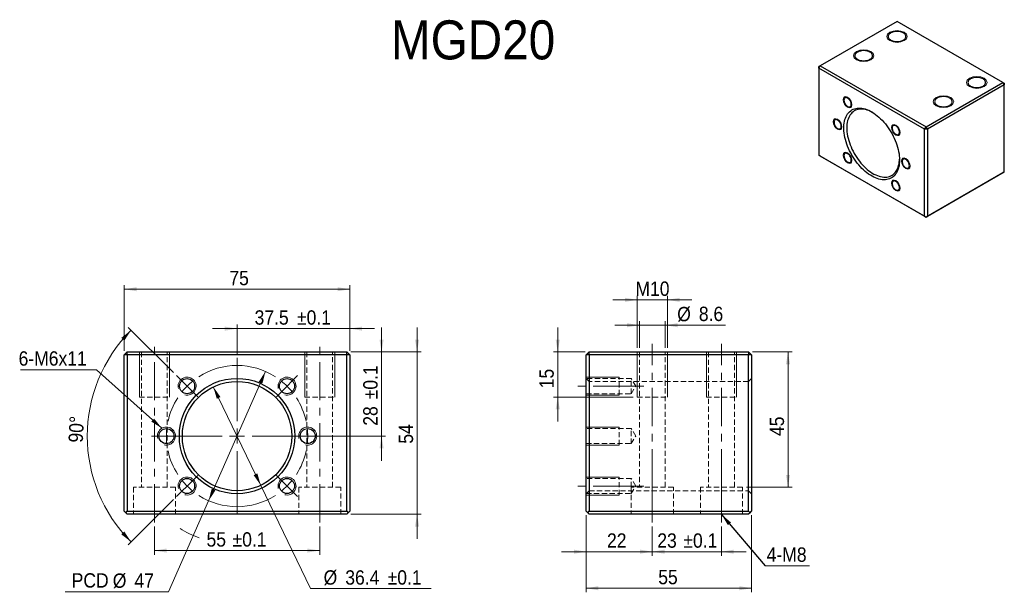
# Model space of a CAD drawing. Header units: millimetres. Extents: x 45 to 372, y 70 to 260.
import ezdxf

# ---------------------------------------------------------------- set-up
doc = ezdxf.new("R2010")
doc.units = ezdxf.units.MM
doc.header["$LTSCALE"] = 1.363636
doc.linetypes.add('CENTERX2', pattern=[20.32, 12.7, -2.54, 2.54, -2.54])
doc.linetypes.add('HIDDEN', pattern=[1.905, 1.27, -0.635])
doc.styles.add('SLDTEXTSTYLE0', font='GOTHIC.TTF', dxfattribs={"width": 0.913})
doc.styles.get("Standard").update_dxf_attribs({"font": 'GOTHIC.TTF'})
doc.dimstyles.new('SLDDIMSTYLE0', dxfattribs={"dimtxt": 4.772727, "dimasz": 4.090909, "dimexe": 0, "dimexo": 0.0625, "dimgap": 1.193182, "dimtad": 1, "dimdec": 4, "dimlfac": 1.363636, "dimzin": 12, "dimdsep": 46, "dimtxsty": 'SLDTEXTSTYLE0', "dimsah": 1, "dimcen": 0.09, "dimazin": 3, "dimtfac": 1, "dimtofl": 0, "dimtmove": 0, "dimatfit": 3, "dimfxl": 0, "dimfrac": 2, "dimtolj": 1, "dimtzin": 12, "dimarcsym": 0})
doc.dimstyles.new('SLDDIMSTYLE1', dxfattribs={"dimtxt": 4.772727, "dimasz": 4.090909, "dimexe": 0, "dimexo": 0.0625, "dimgap": 1.193182, "dimtad": 0, "dimtih": 1, "dimtoh": 1, "dimdec": 1, "dimrnd": 1e-09, "dimzin": 12, "dimdsep": 46, "dimtxsty": 'SLDTEXTSTYLE0', "dimsah": 1, "dimcen": 0, "dimadec": 0, "dimazin": 3, "dimtfac": 1, "dimtdec": 1, "dimtmove": 0, "dimatfit": 3, "dimfxl": 0, "dimfrac": 2, "dimtolj": 1, "dimtzin": 12, "dimarcsym": 0})
doc.dimstyles.new('SLDDIMSTYLE2', dxfattribs={"dimtxt": 4.772727, "dimasz": 4.090909, "dimexe": 0, "dimexo": 0.0625, "dimgap": 1.193182, "dimtad": 1, "dimdec": 1, "dimrnd": 1e-09, "dimzin": 12, "dimdsep": 46, "dimtxsty": 'SLDTEXTSTYLE0', "dimsah": 1, "dimcen": 0.09, "dimadec": 0, "dimazin": 3, "dimtol": 1, "dimtp": 0.1, "dimtm": 0.1, "dimtfac": 1, "dimtdec": 1, "dimtmove": 0, "dimatfit": 0, "dimfxl": 0, "dimfrac": 2, "dimtolj": 1, "dimarcsym": 0})
doc.dimstyles.new('SLDDIMSTYLE3', dxfattribs={"dimtxt": 4.772727, "dimasz": 4.090909, "dimexe": 0, "dimexo": 0.0625, "dimgap": 1.193182, "dimtad": 0, "dimtih": 1, "dimtoh": 1, "dimdec": 1, "dimrnd": 1e-09, "dimzin": 12, "dimdsep": 46, "dimtxsty": 'SLDTEXTSTYLE0', "dimsah": 1, "dimcen": 0, "dimadec": 0, "dimazin": 3, "dimtol": 1, "dimtp": 0.1, "dimtm": 0.1, "dimtfac": 1, "dimtdec": 1, "dimtmove": 0, "dimatfit": 3, "dimfxl": 0, "dimfrac": 2, "dimtolj": 1, "dimarcsym": 0})
doc.dimstyles.new('SLDDIMSTYLE4', dxfattribs={"dimtxt": 4.772727, "dimasz": 4.090909, "dimexe": 0, "dimexo": 0.0625, "dimgap": 1.193182, "dimtad": 1, "dimdec": 1, "dimrnd": 1e-09, "dimzin": 12, "dimdsep": 46, "dimtxsty": 'SLDTEXTSTYLE0', "dimsah": 1, "dimcen": 0.09, "dimadec": 0, "dimazin": 3, "dimtfac": 1, "dimtdec": 1, "dimtmove": 0, "dimatfit": 0, "dimfxl": 0, "dimfrac": 2, "dimtolj": 1, "dimtzin": 12, "dimarcsym": 0})
doc.dimstyles.new('SLDDIMSTYLE5', dxfattribs={"dimtxt": 4.772727, "dimasz": 4.090909, "dimexe": 0, "dimexo": 0.0625, "dimgap": 1.193182, "dimtad": 1, "dimrnd": 1e-09, "dimzin": 12, "dimdsep": 46, "dimtxsty": 'SLDTEXTSTYLE0', "dimsah": 1, "dimcen": 0.09, "dimadec": 0, "dimazin": 3, "dimtfac": 1, "dimtofl": 0, "dimtmove": 0, "dimatfit": 3, "dimfxl": 0, "dimfrac": 2, "dimtolj": 1, "dimtzin": 12, "dimarcsym": 0})
doc.dimstyles.new('SLDDIMSTYLE6', dxfattribs={"dimtxt": 4.772727, "dimasz": 4.090909, "dimexe": 0, "dimexo": 0.0625, "dimgap": 1.193182, "dimtad": 1, "dimdec": 1, "dimrnd": 1e-09, "dimzin": 12, "dimdsep": 46, "dimtxsty": 'SLDTEXTSTYLE0', "dimsah": 1, "dimcen": 0.09, "dimadec": 0, "dimazin": 3, "dimtol": 1, "dimtp": 0.1, "dimtm": 0.1, "dimtfac": 1, "dimtdec": 1, "dimtofl": 0, "dimtmove": 0, "dimatfit": 3, "dimfxl": 0, "dimfrac": 2, "dimtolj": 1, "dimarcsym": 0})
doc.dimstyles.new('SLDDIMSTYLE7', dxfattribs={"dimtxt": 0.18, "dimasz": 4.090909, "dimexe": 0, "dimexo": 0.0625, "dimgap": 0, "dimtad": 0, "dimtih": 1, "dimtoh": 1, "dimdec": 0, "dimrnd": 1e-09, "dimzin": 0, "dimdsep": 46, "dimtxsty": 'Standard', "dimsah": 1, "dimcen": 0.09, "dimadec": 0, "dimazin": 0, "dimtfac": 4.090909, "dimtdec": 0, "dimtofl": 0, "dimtmove": 0, "dimatfit": 3, "dimfxl": 0, "dimfrac": 2, "dimtolj": 1, "dimtzin": 0, "dimarcsym": 0})
doc.dimstyles.new('SLDDIMSTYLE8', dxfattribs={"dimtxt": 4.772727, "dimasz": 4.090909, "dimexe": 0, "dimexo": 0.0625, "dimgap": 1.193182, "dimtad": 1, "dimrnd": 1e-09, "dimzin": 12, "dimdsep": 46, "dimtxsty": 'SLDTEXTSTYLE0', "dimsah": 1, "dimcen": 0.09, "dimadec": 0, "dimazin": 3, "dimtfac": 1, "dimtmove": 0, "dimatfit": 0, "dimfxl": 0, "dimfrac": 2, "dimtolj": 1, "dimtzin": 12, "dimarcsym": 0})

# ---------------------------------------------------------------- blocks, each defined once
blk = doc.blocks.new('_D')
at = {"color": 7, "linetype": 'Continuous', "lineweight": 18}
for p, q in [((96.07, 142.94), (80.99, 158.02)), ((96.07, 100.71), (80.99, 85.63))]:
    blk.add_line(p, q, dxfattribs=at)
blk.add_arc((117.19, 121.83), 49.82, 135, 225, dxfattribs=at)
for points in [[(81.96, 157.06), (78.68, 154.51), (79.69, 153.59)], [(81.96, 86.59), (79.69, 90.06), (78.68, 89.14)]]:
    blk.add_solid(points, dxfattribs=at)
at = {"color": 7, "linetype": 'Continuous', "lineweight": 18, "insert": (61.1, 119.8), "char_height": 4.773, "attachment_point": 1, "rotation": 87.1635, "style": 'SLDTEXTSTYLE0'}
blk.add_mtext('90°', dxfattribs=at)
blk = doc.blocks.new('_D_1')
at = {"color": 7, "linetype": 'Continuous', "lineweight": 18}
for p, q in [((126.64, 143.34), (107.74, 100.31)), ((107.74, 100.31), (94.43, 70.01)), ((94.43, 70.01), (60.02, 70.01))]:
    blk.add_line(p, q, dxfattribs=at)
blk.add_arc((117.19, 121.83), 36.17, 238.3513, 249.6102, dxfattribs=at)
for points in [[(126.64, 143.34), (124.37, 139.87), (125.62, 139.32)], [(107.74, 100.31), (110.01, 103.78), (108.76, 104.33)]]:
    blk.add_solid(points, dxfattribs=at)
at = {"color": 7, "linetype": 'Continuous', "lineweight": 18, "char_height": 4.773, "attachment_point": 1, "style": 'SLDTEXTSTYLE0'}
for s, insert in [('PCD', (62.18, 76.18)), ('%%c', (75.85, 76.1)), ('47', (83.05, 76.1))]:
    blk.add_mtext(s, dxfattribs=dict(at, insert=insert))
blk = doc.blocks.new('_D_2')
at = {"color": 7, "linetype": 'Continuous', "lineweight": 18}
for p, q in [((117.19, 157.58), (109.01, 157.58)), ((117.19, 149.19), (117.19, 158.95)), ((117.19, 157.58), (154.69, 157.58)), ((154.69, 150.19), (154.69, 158.95)), ((154.69, 157.58), (162.87, 157.58))]:
    blk.add_line(p, q, dxfattribs=at)
for points in [[(117.19, 157.58), (113.1, 158.27), (113.1, 156.9)], [(154.69, 157.58), (158.78, 156.9), (158.78, 158.27)]]:
    blk.add_solid(points, dxfattribs=at)
at = {"color": 7, "linetype": 'Continuous', "lineweight": 18, "char_height": 4.773, "attachment_point": 1, "style": 'SLDTEXTSTYLE0'}
for s, insert in [('37.5', (123.02, 163.68)), ('±0.1', (137.12, 163.68))]:
    blk.add_mtext(s, dxfattribs=dict(at, insert=insert))
blk = doc.blocks.new('_D_3')
at = {"color": 7, "linetype": 'Continuous', "lineweight": 18}
for p, q in [((165.26, 149.83), (165.26, 158.01)), ((155.05, 149.83), (166.62, 149.83)), ((165.26, 149.83), (165.26, 121.83)), ((144.55, 121.83), (166.62, 121.83)), ((165.26, 121.83), (165.26, 113.64))]:
    blk.add_line(p, q, dxfattribs=at)
for points in [[(165.26, 149.83), (165.94, 153.92), (164.57, 153.92)], [(165.26, 121.83), (164.57, 117.73), (165.94, 117.73)]]:
    blk.add_solid(points, dxfattribs=at)
at = {"color": 7, "linetype": 'Continuous', "lineweight": 18, "char_height": 4.773, "attachment_point": 1, "rotation": 90, "style": 'SLDTEXTSTYLE0'}
for s, insert in [('±0.1', (159.16, 134.08)), ('28', (159.16, 125.27))]:
    blk.add_mtext(s, dxfattribs=dict(at, insert=insert))
blk = doc.blocks.new('_D_4')
at = {"color": 7, "linetype": 'Continuous', "lineweight": 18}
for p, q in [((109.29, 138.22), (125.09, 105.43)), ((125.09, 105.43), (141.65, 71.06)), ((141.65, 71.06), (181.75, 71.06))]:
    blk.add_line(p, q, dxfattribs=at)
for points in [[(109.29, 138.22), (110.45, 134.24), (111.68, 134.83)], [(125.09, 105.43), (123.93, 109.41), (122.7, 108.82)]]:
    blk.add_solid(points, dxfattribs=at)
at = {"color": 7, "linetype": 'Continuous', "lineweight": 18, "char_height": 4.773, "attachment_point": 1, "style": 'SLDTEXTSTYLE0'}
for s, insert in [('%%c', (145.98, 77.16)), ('36.4', (153.18, 77.16)), ('±0.1', (167.28, 77.16))]:
    blk.add_mtext(s, dxfattribs=dict(at, insert=insert))
blk = doc.blocks.new('_D_5')
at = {"color": 7, "linetype": 'Continuous', "lineweight": 18}
for p, q in [((177.07, 149.83), (177.07, 158.01)), ((155.05, 149.83), (178.43, 149.83)), ((177.07, 149.83), (177.07, 95.83)), ((155.05, 95.83), (178.43, 95.83)), ((177.07, 95.83), (177.07, 87.64))]:
    blk.add_line(p, q, dxfattribs=at)
for points in [[(177.07, 149.83), (177.75, 153.92), (176.39, 153.92)], [(177.07, 95.83), (176.39, 91.73), (177.75, 91.73)]]:
    blk.add_solid(points, dxfattribs=at)
at = {"color": 7, "linetype": 'Continuous', "lineweight": 18, "insert": (170.97, 119.3), "char_height": 4.773, "attachment_point": 1, "rotation": 90, "style": 'SLDTEXTSTYLE0'}
blk.add_mtext('54', dxfattribs=at)
blk = doc.blocks.new('_D_6')
at = {"color": 7, "linetype": 'Continuous', "lineweight": 18}
for p, q in [((79.69, 150.19), (79.69, 172.06)), ((79.69, 170.7), (154.69, 170.7)), ((154.69, 150.19), (154.69, 172.06))]:
    blk.add_line(p, q, dxfattribs=at)
for points in [[(79.69, 170.7), (83.78, 170.02), (83.78, 171.38)], [(154.69, 170.7), (150.6, 171.38), (150.6, 170.02)]]:
    blk.add_solid(points, dxfattribs=at)
at = {"color": 7, "linetype": 'Continuous', "lineweight": 18, "insert": (114.63, 176.8), "char_height": 4.773, "attachment_point": 1, "style": 'SLDTEXTSTYLE0'}
blk.add_mtext('75', dxfattribs=at)
blk = doc.blocks.new('_D_7')
at = {"color": 7, "linetype": 'Continuous', "lineweight": 18}
for p, q in [((89.69, 91.73), (89.69, 82.36)), ((144.69, 91.73), (144.69, 82.36)), ((89.69, 83.73), (144.69, 83.73))]:
    blk.add_line(p, q, dxfattribs=at)
for points in [[(89.69, 83.73), (93.78, 83.05), (93.78, 84.41)], [(144.69, 83.73), (140.6, 84.41), (140.6, 83.05)]]:
    blk.add_solid(points, dxfattribs=at)
at = {"color": 7, "linetype": 'Continuous', "lineweight": 18, "char_height": 4.773, "attachment_point": 1, "style": 'SLDTEXTSTYLE0'}
for s, insert in [('55', (107.03, 89.82)), (' ±0.1', (114.08, 89.82))]:
    blk.add_mtext(s, dxfattribs=dict(at, insert=insert))
blk = doc.blocks.new('SW_NOTE_0')
at = {"color": 0, "linetype": 'Continuous', "lineweight": 0}
blk.add_line((-25.29, 0), (0, 0), dxfattribs=at)
at = {"color": 0, "linetype": 'Continuous', "lineweight": 0, "insert": (-25.88, 6.18), "char_height": 4.773, "attachment_point": 1, "style": 'SLDTEXTSTYLE0'}
blk.add_mtext('6-M6x11', dxfattribs=at)
blk = doc.blocks.new('SW_CENTERMARKSYMBOL_0')
at = {"color": 0, "linetype": 'Continuous', "lineweight": 18}
for p, q in [((23.5, 5), (23.5, 26)), ((5.12, 18.38), (3.35, 20.15)), ((41.88, 18.38), (43.65, 20.15)), ((6.88, 16.62), (5.12, 18.38)), ((6.88, 16.62), (8.65, 14.85)), ((40.12, 16.62), (38.35, 14.85)), ((40.12, 16.62), (41.88, 18.38)), ((8.65, 14.85), (10.42, 13.08)), ((38.35, 14.85), (36.58, 13.08)), ((0, 0), (-2.5, 0)), ((18.5, 0), (-2.5, 0)), ((0, 0), (2.5, 0)), ((2.5, 0), (5, 0)), ((23.5, 0), (21, 0)), ((23.5, 0), (23.5, 2.5)), ((23.5, 0), (23.5, -2.5)), ((23.5, 0), (26, 0)), ((28.5, 0), (49.5, 0)), ((44.5, 0), (42, 0)), ((47, 0), (44.5, 0)), ((47, 0), (49.5, 0)), ((49.5, 0), (52, 0)), ((-2.5, 0), (-5, 0)), ((23.5, -5), (23.5, -26)), ((8.65, -14.85), (10.42, -13.08)), ((38.35, -14.85), (36.58, -13.08)), ((6.88, -16.62), (8.65, -14.85)), ((40.12, -16.62), (38.35, -14.85)), ((5.12, -18.38), (3.35, -20.15)), ((6.88, -16.62), (5.12, -18.38)), ((40.12, -16.62), (41.88, -18.38)), ((41.88, -18.38), (43.65, -20.15))]:
    blk.add_line(p, q, dxfattribs=at)
for start, end in [(57.1906, 122.8094), (135, 141.0953), (128.9047, 135), (45, 51.0953), (38.9047, 45), (147.1906, 167.8094), (12.1906, 32.8094), (173.9047, 180), (0, 6.0953), (353.9047, 0), (180, 186.0953), (192.1906, 212.8094), (327.1906, 347.8094), (218.9047, 225), (315, 321.0953), (225, 231.0953), (308.9047, 315), (237.1906, 302.8094)]:
    blk.add_arc((23.5, 0), 23.5, start, end, dxfattribs=at)
blk = doc.blocks.new('_D_8')
at = {"color": 7, "linetype": 'Continuous', "lineweight": 18}
for p, q in [((233.32, 95.46), (233.32, 81.99)), ((255.32, 91.73), (255.32, 81.99)), ((233.32, 83.35), (225.14, 83.35)), ((233.32, 83.35), (255.32, 83.35)), ((255.32, 83.35), (263.5, 83.35))]:
    blk.add_line(p, q, dxfattribs=at)
for points in [[(233.32, 83.35), (229.23, 84.04), (229.23, 82.67)], [(255.32, 83.35), (259.41, 82.67), (259.41, 84.04)]]:
    blk.add_solid(points, dxfattribs=at)
at = {"color": 7, "linetype": 'Continuous', "lineweight": 18, "insert": (240.24, 89.45), "char_height": 4.773, "attachment_point": 1, "style": 'SLDTEXTSTYLE0'}
blk.add_mtext('22', dxfattribs=at)
blk = doc.blocks.new('_D_9')
at = {"color": 7, "linetype": 'Continuous', "lineweight": 18}
for p, q in [((255.32, 91.73), (255.32, 81.99)), ((278.32, 91.73), (278.32, 81.99)), ((255.32, 83.35), (247.14, 83.35)), ((255.32, 83.35), (278.32, 83.35)), ((278.32, 83.35), (286.5, 83.35))]:
    blk.add_line(p, q, dxfattribs=at)
for points in [[(255.32, 83.35), (251.23, 84.04), (251.23, 82.67)], [(278.32, 83.35), (282.41, 82.67), (282.41, 84.04)]]:
    blk.add_solid(points, dxfattribs=at)
at = {"color": 7, "linetype": 'Continuous', "lineweight": 18, "char_height": 4.773, "attachment_point": 1, "style": 'SLDTEXTSTYLE0'}
for s, insert in [('23', (256.97, 89.45)), (' ±0.1', (264.02, 89.45))]:
    blk.add_mtext(s, dxfattribs=dict(at, insert=insert))
blk = doc.blocks.new('_D_10')
at = {"color": 7, "linetype": 'Continuous', "lineweight": 18}
for p, q in [((233.32, 95.46), (233.32, 69.83)), ((288.32, 95.46), (288.32, 69.83)), ((233.32, 71.19), (288.32, 71.19))]:
    blk.add_line(p, q, dxfattribs=at)
for points in [[(233.32, 71.19), (237.41, 70.51), (237.41, 71.88)], [(288.32, 71.19), (284.23, 71.88), (284.23, 70.51)]]:
    blk.add_solid(points, dxfattribs=at)
at = {"color": 7, "linetype": 'Continuous', "lineweight": 18, "insert": (257.29, 77.29), "char_height": 4.773, "attachment_point": 1, "style": 'SLDTEXTSTYLE0'}
blk.add_mtext('55', dxfattribs=at)
blk = doc.blocks.new('_D_11')
at = {"color": 7, "linetype": 'Continuous', "lineweight": 18}
for p, q in [((223.85, 149.83), (223.85, 158.01)), ((232.95, 149.83), (222.49, 149.83)), ((223.85, 149.83), (223.85, 134.83)), ((248.95, 134.83), (222.49, 134.83)), ((223.85, 134.83), (223.85, 126.64))]:
    blk.add_line(p, q, dxfattribs=at)
for points in [[(223.85, 149.83), (224.53, 153.92), (223.17, 153.92)], [(223.85, 134.83), (223.17, 130.73), (224.53, 130.73)]]:
    blk.add_solid(points, dxfattribs=at)
at = {"color": 7, "linetype": 'Continuous', "lineweight": 18, "insert": (217.75, 137.74), "char_height": 4.773, "attachment_point": 1, "rotation": 90, "style": 'SLDTEXTSTYLE0'}
blk.add_mtext('15', dxfattribs=at)
blk = doc.blocks.new('_D_12')
at = {"color": 7, "linetype": 'Continuous', "lineweight": 18}
for p, q in [((288.68, 149.83), (301.81, 149.83)), ((300.45, 149.83), (300.45, 104.83)), ((286.68, 104.83), (301.81, 104.83))]:
    blk.add_line(p, q, dxfattribs=at)
for points in [[(300.45, 149.83), (299.77, 145.73), (301.13, 145.73)], [(300.45, 104.83), (301.13, 108.92), (299.77, 108.92)]]:
    blk.add_solid(points, dxfattribs=at)
at = {"color": 7, "linetype": 'Continuous', "lineweight": 18, "insert": (294.35, 121.85), "char_height": 4.773, "attachment_point": 1, "rotation": 90, "style": 'SLDTEXTSTYLE0'}
blk.add_mtext('45', dxfattribs=at)
blk = doc.blocks.new('_D_13')
at = {"color": 7, "linetype": 'Continuous', "lineweight": 18}
for p, q in [((251.02, 158.72), (242.84, 158.72)), ((251.02, 151.19), (251.02, 160.08)), ((251.02, 158.72), (259.62, 158.72)), ((259.62, 151.19), (259.62, 160.08)), ((259.62, 158.72), (279.62, 158.72))]:
    blk.add_line(p, q, dxfattribs=at)
for points in [[(251.02, 158.72), (246.93, 159.4), (246.93, 158.04)], [(259.62, 158.72), (263.71, 158.04), (263.71, 159.4)]]:
    blk.add_solid(points, dxfattribs=at)
at = {"color": 7, "linetype": 'Continuous', "lineweight": 18, "char_height": 4.773, "attachment_point": 1, "style": 'SLDTEXTSTYLE0'}
for s, insert in [('%%c', (263.6, 164.82)), ('8.6', (270.8, 164.89))]:
    blk.add_mtext(s, dxfattribs=dict(at, insert=insert))
blk = doc.blocks.new('_D_14')
at = {"color": 7, "linetype": 'Continuous', "lineweight": 18}
for p, q in [((250.32, 167.17), (242.14, 167.17)), ((250.32, 151.19), (250.32, 168.54)), ((260.32, 167.17), (250.32, 167.17)), ((260.32, 151.19), (260.32, 168.54)), ((260.32, 167.17), (268.5, 167.17))]:
    blk.add_line(p, q, dxfattribs=at)
for points in [[(250.32, 167.17), (246.23, 167.85), (246.23, 166.49)], [(260.32, 167.17), (264.41, 166.49), (264.41, 167.85)]]:
    blk.add_solid(points, dxfattribs=at)
at = {"color": 7, "linetype": 'Continuous', "lineweight": 18, "insert": (249.7, 173.27), "char_height": 4.773, "attachment_point": 1, "style": 'SLDTEXTSTYLE0'}
blk.add_mtext('M10', dxfattribs=at)
blk = doc.blocks.new('SW_NOTE_1')
at = {"color": 0, "linetype": 'Continuous', "lineweight": 0}
blk.add_line((14.85, 0), (0, 0), dxfattribs=at)
at = {"color": 0, "linetype": 'Continuous', "lineweight": 0, "insert": (0.56, 6.08), "char_height": 4.773, "attachment_point": 1, "style": 'SLDTEXTSTYLE0'}
blk.add_mtext('4-M8', dxfattribs=at)

msp = doc.modelspace()

# ---------------------------------------------------------------- linework, layer by layer
at = {"color": 7, "linetype": 'Continuous', "lineweight": 25}
for p, q in [((336.722921, 259.831936), (311.170654, 245.080926)), ((371.917554, 239.514508), (336.722921, 259.831936)), ((311.170654, 245.080926), (310.688534, 244.802515)), ((310.688535, 244.245873), (310.688534, 244.802515)), ((310.688535, 244.245873), (311.170654, 245.080926)), ((345.883168, 223.928444), (310.688535, 244.245873)), ((310.688535, 244.245873), (310.688535, 215.295789)), ((311.170654, 245.080926), (346.365286, 224.763498)), ((346.365286, 224.763498), (371.917554, 239.514508)), ((371.917554, 239.514508), (372.399673, 238.679454)), ((371.917554, 239.514508), (372.399672, 239.236096)), ((372.399672, 239.236096), (372.399673, 238.679454)), ((372.399673, 238.679454), (346.847405, 223.928444)), ((372.399673, 209.72937), (372.399673, 238.679454)), ((345.883168, 223.928444), (346.365286, 224.763498)), ((346.847405, 223.928444), (345.883168, 223.928444)), ((345.883168, 194.97836), (345.883168, 223.928444)), ((346.847405, 223.928444), (346.365286, 224.763498)), ((346.847405, 223.928444), (346.847405, 194.97836)), ((310.688534, 215.295744), (310.688535, 215.295789)), ((311.170654, 215.017378), (310.688534, 215.295744)), ((310.688535, 215.295789), (345.883168, 194.97836)), ((346.365286, 194.699949), (311.170654, 215.017378)), ((346.847405, 194.97836), (372.399673, 209.72937)), ((372.399673, 209.729325), (371.917554, 209.450959)), ((372.399673, 209.72937), (372.399673, 209.729325)), ((371.917554, 209.450959), (346.365286, 194.699949)), ((345.883168, 194.97836), (346.365286, 194.699994)), ((346.365286, 194.699994), (346.847405, 194.97836)), ((346.365286, 194.699949), (346.365286, 194.699994)), ((80.689283, 149.825638), (79.689281, 148.825638)), ((80.689283, 148.825638), (79.689281, 148.825638)), ((79.689281, 96.825637), (79.689281, 148.825638)), ((80.689283, 148.825638), (80.689283, 149.825638)), ((80.689283, 149.825638), (153.689282, 149.825638)), ((80.689283, 148.825638), (80.689283, 96.825637)), ((153.689282, 148.825638), (80.689283, 148.825638)), ((153.689282, 148.825638), (153.689282, 149.825638)), ((154.689284, 148.825638), (153.689282, 149.825638)), ((153.689282, 96.825637), (153.689282, 148.825638)), ((154.689284, 148.825638), (153.689282, 148.825638)), ((154.689284, 148.825638), (154.689284, 96.825637)), ((233.317444, 148.825638), (234.317445, 149.825638)), ((233.317444, 96.825637), (233.317444, 148.825638)), ((234.317445, 148.825638), (233.317444, 148.825638)), ((234.317445, 149.825638), (287.317444, 149.825638)), ((234.317445, 148.825638), (234.317445, 149.825638)), ((287.317444, 148.825638), (234.317445, 148.825638)), ((234.317445, 148.825638), (234.317445, 96.825637)), ((287.317444, 149.825638), (287.317444, 148.825638)), ((287.317444, 149.825638), (288.317444, 148.825638)), ((287.317444, 96.825637), (287.317444, 148.825638)), ((288.317444, 148.825638), (287.317444, 148.825638)), ((288.317444, 148.825638), (288.317444, 96.825637)), ((79.689281, 96.825637), (80.189282, 96.325637)), ((80.189282, 96.325637), (80.689283, 96.825637)), ((80.689283, 95.825636), (80.189282, 96.325637)), ((80.689283, 96.825637), (153.689282, 96.825637)), ((153.689282, 95.825636), (80.689283, 95.825636)), ((153.689282, 96.825637), (154.189283, 96.325637)), ((153.689282, 95.825636), (154.189283, 96.325637)), ((154.189283, 96.325637), (154.689284, 96.825637)), ((233.317444, 96.825637), (233.817444, 96.325637)), ((233.817444, 96.325637), (234.317445, 96.825637)), ((234.317445, 95.825636), (233.817444, 96.325637)), ((234.317445, 96.825637), (287.317444, 96.825637)), ((287.317444, 95.825636), (234.317445, 95.825636)), ((287.317444, 96.825637), (287.817445, 96.325637)), ((287.817445, 96.325637), (287.317444, 95.825636)), ((287.817445, 96.325637), (288.317444, 96.825637))]:
    msp.add_line(p, q, dxfattribs=at)
at = {"color": 7, "linetype": 'CENTERX2', "lineweight": 18, "ltscale": 0.733333}
for p, q in [((89.689282, 93.098364), (89.689282, 152.513965)), ((144.689282, 93.098364), (144.689282, 152.422738)), ((255.317444, 104.825637), (255.317444, 152.55291)), ((278.317444, 104.825637), (278.317444, 152.55291)), ((248.317444, 138.442646), (230.590172, 138.442646)), ((248.317444, 138.442646), (252.546869, 138.442646)), ((248.317444, 105.208628), (230.590172, 105.208628)), ((248.317444, 105.208628), (252.546869, 105.208628)), ((255.317444, 104.825637), (255.317444, 93.098364)), ((278.317444, 104.825637), (278.317444, 93.098364))]:
    msp.add_line(p, q, dxfattribs=at)
at = {"color": 7, "linetype": 'Continuous', "lineweight": 18}
for p, q in [((84.689282, 149.825637), (84.689282, 134.825637)), ((84.689282, 149.825637), (84.689282, 134.825637)), ((94.689282, 149.825637), (94.689282, 134.825637)), ((94.689282, 149.825637), (94.689282, 134.825637)), ((139.689282, 149.825637), (139.689282, 134.825637)), ((139.689282, 149.825637), (139.689282, 134.825637)), ((149.689282, 149.825637), (149.689282, 134.825637)), ((149.689282, 149.825637), (149.689282, 134.825637)), ((250.317444, 149.825637), (250.317444, 134.825637)), ((250.317444, 149.825637), (250.317444, 134.825637)), ((260.317444, 149.825637), (260.317444, 134.825637)), ((260.317444, 149.825637), (260.317444, 134.825637)), ((273.317444, 149.825637), (273.317444, 134.825637)), ((273.317444, 149.825637), (273.317444, 134.825637)), ((283.317444, 149.825637), (283.317444, 134.825637)), ((283.317444, 149.825637), (283.317444, 134.825637)), ((233.317444, 141.442646), (244.317444, 141.442646)), ((233.317444, 141.442646), (244.317444, 141.442646)), ((233.317444, 135.442646), (244.317444, 135.442646)), ((233.317444, 135.442646), (244.317444, 135.442646)), ((233.317444, 124.825637), (244.317444, 124.825637)), ((233.317444, 124.825637), (244.317444, 124.825637)), ((233.317444, 118.825637), (244.317444, 118.825637)), ((233.317444, 118.825637), (244.317444, 118.825637)), ((233.317444, 108.208628), (244.317444, 108.208628)), ((233.317444, 108.208628), (244.317444, 108.208628)), ((233.317444, 102.208628), (244.317444, 102.208628)), ((233.317444, 102.208628), (244.317444, 102.208628))]:
    msp.add_line(p, q, dxfattribs=at)
at = {"color": 7, "linetype": 'HIDDEN', "lineweight": 18}
for p, q in [((85.389281, 149.825638), (85.389281, 104.825636)), ((93.989283, 104.825636), (93.989283, 149.825638)), ((140.389282, 149.825638), (140.389282, 104.825636)), ((148.989284, 104.825636), (148.989284, 149.825638)), ((251.017444, 149.825638), (251.017444, 104.825636)), ((259.617444, 104.825636), (259.617444, 149.825638)), ((274.017444, 149.825638), (274.017444, 104.825636)), ((282.617444, 104.825636), (282.617444, 149.825638)), ((234.317445, 140.025638), (233.317444, 141.025638)), ((248.317444, 140.942646), (233.317444, 140.942646)), ((244.317444, 135.442646), (244.317444, 141.442646)), ((244.317444, 135.442646), (244.317444, 141.442646)), ((248.317444, 138.442646), (248.317444, 140.942646)), ((249.819596, 138.442646), (248.317444, 140.942646)), ((288.317444, 141.025638), (287.317444, 140.025638)), ((287.317444, 140.025638), (234.317445, 140.025638)), ((248.317444, 135.942646), (248.317444, 138.442646)), ((248.317444, 135.942646), (249.819596, 138.442646)), ((84.689282, 134.825637), (94.689282, 134.825637)), ((84.689282, 134.825637), (94.689282, 134.825637)), ((139.689282, 134.825637), (149.689282, 134.825637)), ((139.689282, 134.825637), (149.689282, 134.825637)), ((233.317444, 135.942646), (248.317444, 135.942646)), ((250.317444, 134.825637), (260.317444, 134.825637)), ((250.317444, 134.825637), (260.317444, 134.825637)), ((273.317444, 134.825637), (283.317444, 134.825637)), ((273.317444, 134.825637), (283.317444, 134.825637)), ((244.317444, 118.825637), (244.317444, 124.825637)), ((244.317444, 118.825637), (244.317444, 124.825637)), ((248.317444, 124.325637), (233.317444, 124.325637)), ((248.317444, 121.825637), (248.317444, 124.325637)), ((249.819596, 121.825637), (248.317444, 124.325637)), ((248.317444, 119.325637), (248.317444, 121.825637)), ((248.317444, 119.325637), (249.819596, 121.825637)), ((233.317444, 119.325637), (248.317444, 119.325637)), ((244.317444, 102.208628), (244.317444, 108.208628)), ((244.317444, 102.208628), (244.317444, 108.208628)), ((96.689282, 104.825636), (82.689283, 104.825636)), ((82.689283, 104.825636), (82.689283, 95.825636)), ((96.689282, 95.825636), (96.689282, 104.825636)), ((151.689282, 104.825636), (137.689283, 104.825636)), ((137.689283, 104.825636), (137.689283, 95.825636)), ((151.689282, 95.825636), (151.689282, 104.825636)), ((248.317444, 107.708628), (233.317444, 107.708628)), ((248.317444, 104.825636), (248.317444, 107.708628)), ((249.819596, 105.208628), (248.317444, 107.708628)), ((248.317444, 102.708628), (249.819596, 105.208628)), ((262.317444, 104.825636), (248.317444, 104.825636)), ((248.317444, 104.825636), (248.317444, 95.825636)), ((262.317444, 95.825636), (262.317444, 104.825636)), ((285.317444, 104.825636), (271.317444, 104.825636)), ((271.317444, 104.825636), (271.317444, 95.825636)), ((285.317444, 95.825636), (285.317444, 104.825636)), ((233.317444, 102.625636), (234.317445, 103.625636)), ((233.317444, 102.708628), (248.317444, 102.708628)), ((234.317445, 103.625636), (287.317444, 103.625636)), ((287.317444, 103.625636), (288.317444, 102.625636))]:
    msp.add_line(p, q, dxfattribs=at)
at = {"color": 7, "linetype": 'Continuous', "lineweight": 18, "flags": 128}
for points in [[(334.31233, 253.430554), (333.573332, 254.069028), (333.31383, 254.822159), (333.573332, 255.57529), (334.31233, 256.213764), (335.418318, 256.640378), (336.722921, 256.790185), (338.027524, 256.640378), (339.133512, 256.213764), (339.87251, 255.57529), (340.132012, 254.822159), (339.87251, 254.069028), (339.133512, 253.430554), (338.027524, 253.00394), (336.722921, 252.854133), (335.418318, 253.00394), (334.31233, 253.430554)], [(323.22361, 247.029173), (322.484612, 247.667646), (322.22511, 248.420777), (322.484612, 249.173908), (323.22361, 249.812382), (324.329598, 250.238997), (325.634201, 250.388804), (326.938804, 250.238997), (328.044792, 249.812382), (328.78379, 249.173908), (329.043292, 248.420777), (328.78379, 247.667646), (328.044792, 247.029173), (326.938804, 246.602558), (325.634201, 246.452751), (324.329598, 246.602558), (323.22361, 247.029173)], [(360.828834, 238.122902), (360.089836, 238.761376), (359.830334, 239.514507), (360.089836, 240.267638), (360.828834, 240.906112), (361.934823, 241.332726), (363.239425, 241.482533), (364.544028, 241.332726), (365.650017, 240.906112), (366.389015, 240.267638), (366.648516, 239.514507), (366.389015, 238.761376), (365.650017, 238.122902), (364.544028, 237.696288), (363.239425, 237.546481), (361.934823, 237.696288), (360.828834, 238.122902)], [(320.274488, 234.60167), (320.827984, 234.155007), (321.297215, 233.522073), (321.610745, 232.799225), (321.720843, 232.09651), (321.610745, 231.520911), (321.297215, 231.160057), (320.827984, 231.068885), (320.274488, 231.261276), (319.720992, 231.707938), (319.251761, 232.340873), (318.93823, 233.063721), (318.828133, 233.766436), (318.93823, 234.342035), (319.251761, 234.702888), (319.720992, 234.79406), (320.274488, 234.60167)], [(349.740114, 231.721521), (349.001116, 232.359994), (348.741614, 233.113125), (349.001116, 233.866256), (349.740114, 234.50473), (350.846103, 234.931344), (352.150705, 235.081152), (353.455308, 234.931344), (354.561297, 234.50473), (355.300295, 233.866256), (355.559796, 233.113125), (355.300295, 232.359994), (354.561297, 231.721521), (353.455308, 231.294906), (352.150705, 231.145099), (350.846103, 231.294906), (349.740114, 231.721521)], [(316.956072, 227.266123), (317.509568, 226.819461), (317.9788, 226.186526), (318.29233, 225.463678), (318.402427, 224.760963), (318.29233, 224.185364), (317.9788, 223.824511), (317.509568, 223.733339), (316.956072, 223.925729), (316.402576, 224.372392), (315.933345, 225.005326), (315.619815, 225.728175), (315.509718, 226.430889), (315.619815, 227.006488), (315.933345, 227.367342), (316.402576, 227.458514), (316.956072, 227.266123)], [(336.297215, 222.011552), (335.743719, 222.458215), (335.274488, 223.091149), (334.960958, 223.813998), (334.85086, 224.516712), (334.960958, 225.092311), (335.274488, 225.453165), (335.743719, 225.544337), (336.297215, 225.351946), (336.850711, 224.905284), (337.319942, 224.272349), (337.633473, 223.549501), (337.74357, 222.846786), (337.633473, 222.271187), (337.319942, 221.910334), (336.850711, 221.819162), (336.297215, 222.011552)], [(320.274488, 216.099216), (320.827984, 215.652553), (321.297215, 215.019619), (321.610745, 214.29677), (321.720843, 213.594056), (321.610745, 213.018457), (321.297215, 212.657603), (320.827984, 212.566431), (320.274488, 212.758822), (319.720992, 213.205484), (319.251761, 213.838419), (318.93823, 214.561267), (318.828133, 215.263982), (318.93823, 215.839581), (319.251761, 216.200434), (319.720992, 216.291606), (320.274488, 216.099216)], [(339.615631, 210.844645), (339.062135, 211.291307), (338.592903, 211.924242), (338.279373, 212.64709), (338.169276, 213.349805), (338.279373, 213.925404), (338.592903, 214.286257), (339.062135, 214.377429), (339.615631, 214.185039), (340.169127, 213.738376), (340.638358, 213.105442), (340.951888, 212.382593), (341.061985, 211.679879), (340.951888, 211.10428), (340.638358, 210.743426), (340.169127, 210.652254), (339.615631, 210.844645)], [(336.297215, 203.509098), (335.743719, 203.955761), (335.274488, 204.588695), (334.960958, 205.311544), (334.85086, 206.014258), (334.960958, 206.589857), (335.274488, 206.950711), (335.743719, 207.041883), (336.297215, 206.849492), (336.850711, 206.40283), (337.319942, 205.769895), (337.633473, 205.047047), (337.74357, 204.344332), (337.633473, 203.768733), (337.319942, 203.40788), (336.850711, 203.316708), (336.297215, 203.509098)]]:
    msp.add_lwpolyline(points, dxfattribs=at)
at = {"color": 7, "linetype": 'Continuous', "lineweight": 25, "flags": 128}
for points in [[(334.649813, 253.625379), (334.938143, 253.479407), (335.257012, 253.35641), (335.600963, 253.258491), (335.96411, 253.187328), (336.340242, 253.144137), (336.722921, 253.129657), (337.1056, 253.144137), (337.481731, 253.187328), (337.844879, 253.258491), (338.18883, 253.35641), (338.507699, 253.479407), (338.79603, 253.625379), (339.048889, 253.791829), (339.26195, 253.975908), (339.431568, 254.174467), (339.554839, 254.384108), (339.629657, 254.601244), (339.65474, 254.82216), (339.629657, 255.043076), (339.55484, 255.260212), (339.431568, 255.469852), (339.26195, 255.668411), (339.048888, 255.85249), (338.79603, 256.01894), (338.507699, 256.164912), (338.18883, 256.28791), (337.844879, 256.385828), (337.481731, 256.456992), (337.1056, 256.500183), (336.722921, 256.514662), (336.340242, 256.500183), (335.96411, 256.456992), (335.600962, 256.385828), (335.257011, 256.28791), (334.938143, 256.164913), (334.649812, 256.01894), (334.396952, 255.85249), (334.183892, 255.668412), (334.014274, 255.469853), (333.891002, 255.260212), (333.816185, 255.043076), (333.791103, 254.82216), (333.816185, 254.601244), (333.891002, 254.384108), (334.014274, 254.174467), (334.183893, 253.975908), (334.396953, 253.791829), (334.649813, 253.625379)], [(323.561093, 247.223998), (323.849423, 247.078025), (324.168292, 246.955028), (324.512243, 246.857109), (324.87539, 246.785946), (325.251522, 246.742755), (325.634201, 246.728275), (326.01688, 246.742755), (326.393011, 246.785946), (326.756159, 246.857109), (327.10011, 246.955028), (327.418979, 247.078025), (327.70731, 247.223998), (327.960169, 247.390447), (328.17323, 247.574527), (328.342848, 247.773085), (328.46612, 247.982726), (328.540937, 248.199862), (328.56602, 248.420778), (328.540937, 248.641694), (328.46612, 248.85883), (328.342848, 249.06847), (328.17323, 249.267029), (327.960168, 249.451108), (327.70731, 249.617558), (327.418979, 249.763531), (327.100111, 249.886528), (326.756159, 249.984446), (326.393011, 250.05561), (326.01688, 250.098801), (325.634201, 250.113281), (325.251522, 250.098801), (324.87539, 250.05561), (324.512242, 249.984447), (324.168291, 249.886529), (323.849422, 249.763531), (323.561092, 249.617558), (323.308233, 249.451109), (323.095171, 249.267029), (322.925554, 249.068471), (322.802282, 248.85883), (322.727465, 248.641694), (322.702383, 248.420778), (322.727465, 248.199862), (322.802282, 247.982726), (322.925554, 247.773085), (323.095173, 247.574526), (323.308233, 247.390448), (323.561093, 247.223998)], [(361.166317, 238.317727), (361.454648, 238.171755), (361.773516, 238.048758), (362.117467, 237.950839), (362.480615, 237.879675), (362.856746, 237.836485), (363.239425, 237.822005), (363.622105, 237.836485), (363.998236, 237.879675), (364.361384, 237.950839), (364.705335, 238.048757), (365.024204, 238.171754), (365.312535, 238.317727), (365.565394, 238.484177), (365.778455, 238.668256), (365.948073, 238.866815), (366.071344, 239.076455), (366.146161, 239.293591), (366.171244, 239.514508), (366.146161, 239.735424), (366.071345, 239.952559), (365.948072, 240.1622), (365.778454, 240.360759), (365.565393, 240.544838), (365.312534, 240.711288), (365.024204, 240.85726), (364.705335, 240.980258), (364.361383, 241.078176), (363.998236, 241.14934), (363.622105, 241.192531), (363.239425, 241.20701), (362.856746, 241.192531), (362.480615, 241.149339), (362.117468, 241.078176), (361.773516, 240.980258), (361.454648, 240.85726), (361.166317, 240.711288), (360.913457, 240.544838), (360.700397, 240.360759), (360.530779, 240.1622), (360.407507, 239.952559), (360.332689, 239.735424), (360.307607, 239.514508), (360.332689, 239.293591), (360.407507, 239.076455), (360.530778, 238.866815), (360.700397, 238.668256), (360.913458, 238.484177), (361.166317, 238.317727)], [(321.479784, 232.23567), (321.461472, 232.487931), (321.407095, 232.753667), (321.318304, 233.024806), (321.197798, 233.293109), (321.049237, 233.550424), (320.877136, 233.788933), (320.686724, 234.001388), (320.483786, 234.181334), (320.274488, 234.323304), (320.06519, 234.422984), (319.862252, 234.477345), (319.67184, 234.484736), (319.499739, 234.44493), (319.351178, 234.35914), (319.230671, 234.229972), (319.141881, 234.061348), (319.087503, 233.858394), (319.069192, 233.627275), (319.087503, 233.375015), (319.141881, 233.109279), (319.230671, 232.83814), (319.351178, 232.569836), (319.499739, 232.312522), (319.67184, 232.074013), (319.862252, 231.861558), (320.06519, 231.681612), (320.274488, 231.539642), (320.483786, 231.439962), (320.686724, 231.385601), (320.877136, 231.378211), (321.049237, 231.418015), (321.197798, 231.503806), (321.318304, 231.632975), (321.407095, 231.801598), (321.461472, 232.004552), (321.479784, 232.23567)], [(350.077597, 231.916346), (350.365928, 231.770373), (350.684796, 231.647376), (351.028747, 231.549457), (351.391895, 231.478294), (351.768026, 231.435103), (352.150705, 231.420623), (352.533385, 231.435103), (352.909516, 231.478294), (353.272664, 231.549457), (353.616615, 231.647375), (353.935484, 231.770373), (354.223815, 231.916345), (354.476674, 232.082795), (354.689735, 232.266874), (354.859353, 232.465433), (354.982625, 232.675074), (355.057442, 232.89221), (355.082524, 233.113126), (355.057441, 233.334042), (354.982625, 233.551177), (354.859352, 233.760818), (354.689734, 233.959377), (354.476673, 234.143456), (354.223814, 234.309906), (353.935484, 234.455878), (353.616615, 234.578876), (353.272663, 234.676794), (352.909516, 234.747958), (352.533384, 234.791149), (352.150705, 234.805628), (351.768026, 234.791149), (351.391895, 234.747957), (351.028747, 234.676794), (350.684796, 234.578876), (350.365927, 234.455878), (350.077597, 234.309906), (349.824738, 234.143456), (349.611676, 233.959377), (349.442059, 233.760818), (349.318787, 233.551177), (349.243969, 233.334042), (349.218887, 233.113126), (349.243969, 232.89221), (349.318787, 232.675074), (349.442058, 232.465433), (349.611677, 232.266874), (349.824738, 232.082795), (350.077597, 231.916346)], [(337.542523, 213.711622), (337.524616, 213.057411), (337.470967, 212.426406), (337.381782, 211.821047), (337.257407, 211.243675), (337.098323, 210.696527), (336.905146, 210.181716), (336.678621, 209.701236), (336.419627, 209.256946), (336.129164, 208.850564), (335.808358, 208.483662), (335.458448, 208.157661), (335.080789, 207.87382), (334.676842, 207.633238), (334.248169, 207.436847), (333.79643, 207.285406), (333.32337, 207.1795), (332.830822, 207.11954), (332.32069, 207.105757), (331.794948, 207.138206), (331.25563, 207.216759), (330.704822, 207.341114), (330.144656, 207.510789), (329.577299, 207.725128), (329.004945, 207.983301), (328.42981, 208.28431), (327.854117, 208.62699), (327.280094, 209.010016), (326.709963, 209.431905), (326.145928, 209.891026), (325.590173, 210.385601), (325.044846, 210.913719), (324.512059, 211.473335), (323.993871, 212.062284), (323.492288, 212.678289), (323.009251, 213.318966), (322.546627, 213.981835), (322.106208, 214.664332), (321.689697, 215.363818), (321.298704, 216.077586), (320.934744, 216.802874), (320.599224, 217.536877), (320.293441, 218.276755), (320.01858, 219.019645), (319.775703, 219.762674), (319.565751, 220.502965), (319.389534, 221.237657), (319.247736, 221.963906), (319.140905, 222.678902), (319.069454, 223.37988), (319.033659, 224.064127), (319.033659, 224.728996), (319.069454, 225.371915), (319.140905, 225.990396), (319.247736, 226.582048), (319.389534, 227.14458), (319.565751, 227.675817), (319.775703, 228.173703), (320.01858, 228.636311), (320.293441, 229.061854), (320.599224, 229.448683), (320.934744, 229.795302), (321.298704, 230.100371), (321.689697, 230.362708), (322.106208, 230.581301), (322.546627, 230.755301), (323.009251, 230.884036), (323.492288, 230.96701), (323.993871, 231.003899), (324.512059, 230.994562), (325.044846, 230.939034), (325.590173, 230.837531), (326.145928, 230.690445), (326.709963, 230.498345), (327.280094, 230.261975), (327.854117, 229.982248), (328.42981, 229.660248), (329.004945, 229.297219), (329.577299, 228.894567), (330.144656, 228.453848), (330.704822, 227.97677), (331.25563, 227.465176), (331.794948, 226.921046), (332.32069, 226.346485), (332.830822, 225.743717), (333.32337, 225.115073), (333.79643, 224.462984), (334.248169, 223.789975), (334.676842, 223.098649), (335.080789, 222.39168), (335.458448, 221.671804), (335.808358, 220.941805), (336.129164, 220.204508), (336.419627, 219.462765), (336.678621, 218.719446), (336.905146, 217.977427), (337.098323, 217.239579), (337.257407, 216.508755), (337.381782, 215.787783), (337.470967, 215.079454), (337.524616, 214.386506), (337.542523, 213.711622)], [(328.531599, 229.599012), (328.486732, 229.623383), (327.925411, 229.905812), (327.367552, 230.144797), (326.815448, 230.339357), (326.271368, 230.488693), (325.737546, 230.59219), (325.216177, 230.649424), (324.709404, 230.660159), (324.219307, 230.624351), (323.747902, 230.542148), (323.297126, 230.413886), (322.868831, 230.240094), (322.464776, 230.021485), (322.086622, 229.758958), (321.735924, 229.453591), (321.414122, 229.106639), (321.122538, 228.719529), (320.862372, 228.293849), (320.63469, 227.831352), (320.44043, 227.333934), (320.280391, 226.803643), (320.155228, 226.242656), (320.065457, 225.653278), (320.011446, 225.037932), (319.993417, 224.399147), (320.011446, 223.739545), (320.065457, 223.06184), (320.155228, 222.368815), (320.280391, 221.663318), (320.44043, 220.948248), (320.63469, 220.226544), (320.862372, 219.50117), (321.122538, 218.775109), (321.414122, 218.051343), (321.735924, 217.332846), (322.086622, 216.622572), (322.464776, 215.923438), (322.868831, 215.238317), (323.297126, 214.570026), (323.747902, 213.921309), (324.219307, 213.294833), (324.709404, 212.693172), (325.216177, 212.118799), (325.737546, 211.574073), (326.271368, 211.061233), (326.815448, 210.582386), (327.367552, 210.139501), (327.925411, 209.734396), (328.486732, 209.368738), (329.049208, 209.044027), (329.610529, 208.761598), (330.168388, 208.522613), (330.720491, 208.328053), (331.264572, 208.178717), (331.798394, 208.07522), (332.319763, 208.017986), (332.826536, 208.007251), (333.316633, 208.043059), (333.788038, 208.125262), (334.238814, 208.253524), (334.667109, 208.427316), (335.071164, 208.645925), (335.449317, 208.908452), (335.800016, 209.213819), (336.121818, 209.560771), (336.413401, 209.947882), (336.673568, 210.373561), (336.90125, 210.836058), (337.095509, 211.333476), (337.255549, 211.863767), (337.380712, 212.424755), (337.470483, 213.014132), (337.524494, 213.629478), (337.5393, 213.995525)], [(318.161368, 224.900124), (318.143057, 225.152384), (318.08868, 225.41812), (317.999889, 225.689259), (317.879382, 225.957562), (317.730821, 226.214878), (317.55872, 226.453386), (317.368308, 226.665841), (317.16537, 226.845788), (316.956073, 226.987757), (316.746775, 227.087437), (316.543837, 227.141798), (316.353425, 227.149188), (316.181324, 227.109384), (316.032762, 227.023594), (315.912256, 226.894424), (315.823465, 226.725801), (315.769088, 226.522847), (315.750777, 226.291729), (315.769088, 226.039469), (315.823465, 225.773733), (315.912256, 225.502593), (316.032762, 225.23429), (316.181324, 224.976975), (316.353425, 224.738467), (316.543837, 224.526011), (316.746775, 224.346065), (316.956073, 224.204095), (317.16537, 224.104416), (317.368308, 224.050055), (317.55872, 224.042664), (317.730821, 224.082469), (317.879382, 224.168259), (317.999889, 224.297428), (318.08868, 224.466052), (318.143057, 224.669006), (318.161368, 224.900124)], [(337.502511, 222.985947), (337.4842, 223.238207), (337.429823, 223.503944), (337.341032, 223.775082), (337.220525, 224.043386), (337.071964, 224.3007), (336.899863, 224.539209), (336.709451, 224.751664), (336.506513, 224.931611), (336.297215, 225.07358), (336.087918, 225.173261), (335.88498, 225.227621), (335.694568, 225.235012), (335.522466, 225.195206), (335.373905, 225.109417), (335.253399, 224.980248), (335.164608, 224.811624), (335.110231, 224.60867), (335.091919, 224.377552), (335.110231, 224.125292), (335.164608, 223.859555), (335.253399, 223.588416), (335.373905, 223.320113), (335.522466, 223.062798), (335.694568, 222.82429), (335.88498, 222.611835), (336.087918, 222.431889), (336.297215, 222.289918), (336.506513, 222.190239), (336.709451, 222.135878), (336.899863, 222.128487), (337.071964, 222.168292), (337.220525, 222.254082), (337.341032, 222.383251), (337.429823, 222.551874), (337.4842, 222.754828), (337.502511, 222.985947)], [(321.479784, 213.733216), (321.461472, 213.985477), (321.407095, 214.251213), (321.318304, 214.522352), (321.197798, 214.790655), (321.049237, 215.04797), (320.877136, 215.286479), (320.686724, 215.498933), (320.483786, 215.67888), (320.274488, 215.82085), (320.06519, 215.92053), (319.862252, 215.974891), (319.67184, 215.982281), (319.499739, 215.942476), (319.351178, 215.856686), (319.230671, 215.727517), (319.141881, 215.558894), (319.087503, 215.35594), (319.069192, 215.124821), (319.087503, 214.872561), (319.141881, 214.606825), (319.230671, 214.335686), (319.351178, 214.067382), (319.499739, 213.810068), (319.67184, 213.571559), (319.862252, 213.359104), (320.06519, 213.179158), (320.274488, 213.037188), (320.483786, 212.937508), (320.686724, 212.883147), (320.877136, 212.875756), (321.049237, 212.915562), (321.197798, 213.001351), (321.318304, 213.130521), (321.407095, 213.299144), (321.461472, 213.502098), (321.479784, 213.733216)], [(340.820927, 211.819039), (340.802615, 212.071299), (340.748239, 212.337035), (340.659447, 212.608175), (340.538941, 212.876478), (340.390379, 213.133793), (340.218278, 213.372302), (340.027866, 213.584757), (339.824928, 213.764703), (339.61563, 213.906673), (339.406333, 214.006352), (339.203395, 214.060713), (339.012983, 214.068104), (338.840882, 214.028299), (338.692321, 213.942509), (338.571814, 213.81334), (338.483023, 213.644717), (338.428646, 213.441762), (338.410335, 213.210644), (338.428646, 212.958384), (338.483023, 212.692648), (338.571814, 212.421509), (338.692321, 212.153206), (338.840882, 211.89589), (339.012983, 211.657382), (339.203395, 211.444927), (339.406333, 211.264981), (339.61563, 211.123011), (339.824928, 211.023331), (340.027866, 210.96897), (340.218278, 210.96158), (340.390379, 211.001385), (340.538941, 211.087175), (340.659447, 211.216344), (340.748239, 211.384967), (340.802615, 211.587921), (340.820927, 211.819039)], [(337.502511, 204.483493), (337.4842, 204.735753), (337.429823, 205.001489), (337.341032, 205.272628), (337.220525, 205.540932), (337.071964, 205.798246), (336.899863, 206.036755), (336.709451, 206.24921), (336.506513, 206.429156), (336.297215, 206.571126), (336.087918, 206.670806), (335.88498, 206.725167), (335.694568, 206.732557), (335.522466, 206.692753), (335.373905, 206.606963), (335.253399, 206.477793), (335.164608, 206.30917), (335.110231, 206.106216), (335.091919, 205.875098), (335.110231, 205.622837), (335.164608, 205.357101), (335.253399, 205.085962), (335.373905, 204.817659), (335.522466, 204.560345), (335.694568, 204.321835), (335.88498, 204.109381), (336.087918, 203.929434), (336.297215, 203.787465), (336.506513, 203.687784), (336.709451, 203.633423), (336.899863, 203.626033), (337.071964, 203.665838), (337.220525, 203.751628), (337.341032, 203.880797), (337.429823, 204.04942), (337.4842, 204.252374), (337.502511, 204.483493)]]:
    msp.add_lwpolyline(points, dxfattribs=at)
at = {"color": 7, "linetype": 'Continuous', "lineweight": 25}
for centre, radius in [((117.189282, 121.825637), 19.2), ((100.572273, 138.442646), 2.5), ((133.806292, 138.442646), 2.5), ((117.189282, 121.825637), 18.2), ((93.689282, 121.825637), 2.5), ((140.689282, 121.825637), 2.5), ((100.572273, 105.208628), 2.5), ((133.806292, 105.208628), 2.5)]:
    msp.add_circle(centre, radius, dxfattribs=at)
at = {"color": 7, "linetype": 'Continuous', "lineweight": 18}
for centre in [(100.572273, 138.442646), (133.806292, 138.442646), (93.689282, 121.825637), (140.689282, 121.825637), (100.572273, 105.208628), (133.806292, 105.208628)]:
    msp.add_arc(centre, 3, 255, 195, dxfattribs=at)

# ---------------------------------------------------------------- block references
at = {"color": 7, "linetype": 'Continuous', "lineweight": 0}
for name, p in [('SW_NOTE_0', (70.398167, 143.861939)), ('SW_NOTE_1', (292.800067, 78.680788))]:
    msp.add_blockref(name, p, dxfattribs=at)
at = {"color": 7, "linetype": 'Continuous', "lineweight": 18}
msp.add_blockref('SW_CENTERMARKSYMBOL_0', (93.689282, 121.825637), dxfattribs=at)

# ---------------------------------------------------------------- texts
at = {"color": 7, "linetype": 'Continuous', "lineweight": 0, "insert": (168.37723, 260.178145), "char_height": 12.9886364, "attachment_point": 1, "style": 'SLDTEXTSTYLE0'}
msp.add_mtext('MGD20', dxfattribs=at)

# ---------------------------------------------------------------- dimensions: what is measured, and where the dimension line sits
at = {"color": 7, "linetype": 'Continuous', "lineweight": 18}
for base, p1, p2, dimstyle, picture, middle in [((154.689282, 170.699237), (79.689282, 148.825637), (154.689282, 148.825637), 'SLDDIMSTYLE5', '_D_6', (118.152385, 170.699237)), ((154.689282, 157.584078), (117.189282, 147.825637), (154.689282, 148.825637), 'SLDDIMSTYLE2', '_D_2', (136.222437, 157.584078)), ((255.317444, 83.353748), (233.317444, 96.825637), (255.317444, 93.098364), 'SLDDIMSTYLE8', '_D_8', (243.76793, 83.353748)), ((288.317444, 71.194924), (233.317444, 96.825637), (288.317444, 96.825637), 'SLDDIMSTYLE5', '_D_10', (260.817444, 71.194924)), ((144.689282, 83.728043), (89.689282, 93.098364), (144.689282, 93.098364), 'SLDDIMSTYLE6', '_D_7', (117.591168, 83.728043)), ((278.317444, 83.353748), (255.317444, 93.098364), (278.317444, 93.098364), 'SLDDIMSTYLE2', '_D_9', (267.530173, 83.353748))]:
    dim = msp.add_linear_dim(base=base, p1=p1, p2=p2, dimstyle=dimstyle, dxfattribs=at)
    dim.commit()
    dim.dimension.update_dxf_attribs({"geometry": picture, "text_midpoint": middle, "dimtype": 160})
for base, p1, p2, text, dimstyle, picture, middle in [((250.317444, 167.172221), (260.317444, 149.825637), (250.317444, 149.825637), 'M10', 'SLDDIMSTYLE8', '_D_14', (256.153018, 167.172221)), ((259.617444, 158.72026), (251.017444, 149.825637), (259.617444, 149.825637), '%%c<>', 'SLDDIMSTYLE4', '_D_13', (271.611913, 158.72026))]:
    dim = msp.add_linear_dim(base=base, p1=p1, p2=p2, text=text, dimstyle=dimstyle, dxfattribs=at)
    dim.commit()
    dim.dimension.update_dxf_attribs({"geometry": picture, "text_midpoint": middle, "dimtype": 160})
dim = msp.add_angular_dim_2l(base=(67.36443, 121.825637), line1=((97.036739, 141.97818), (104.107807, 134.907112)), line2=((97.036739, 101.673094), (104.107807, 108.744162)), dimstyle='SLDDIMSTYLE0', dxfattribs=at)
dim.commit()
dim.dimension.update_dxf_attribs({"geometry": '_D', "text_midpoint": (67.425476, 124.29129), "dimtype": 162})
for base, p1, p2, dimstyle, picture, middle in [((165.255357, 121.825637), (153.689282, 149.825637), (143.189282, 121.825637), 'SLDDIMSTYLE2', '_D_3', (165.255357, 135.825637)), ((177.070222, 95.825637), (153.689282, 149.825637), (153.689282, 95.825637), 'SLDDIMSTYLE4', '_D_5', (177.070222, 122.825637)), ((223.851397, 134.825637), (234.317444, 149.825637), (250.317444, 134.825637), 'SLDDIMSTYLE8', '_D_11', (223.851397, 141.262725)), ((300.447121, 104.825637), (287.317444, 149.825637), (285.317444, 104.825637), 'SLDDIMSTYLE5', '_D_12', (300.447121, 125.379073))]:
    dim = msp.add_linear_dim(base=base, p1=p1, p2=p2, angle=90, dimstyle=dimstyle, dxfattribs=at)
    dim.commit()
    dim.dimension.update_dxf_attribs({"geometry": picture, "text_midpoint": middle, "dimtype": 160})
dim = msp.add_diameter_dim_2p(p1=(107.739476, 100.309337), p2=(126.639089, 143.341937), text='PCD<>', dimstyle='SLDDIMSTYLE1', dxfattribs=at)
dim.commit()
dim.dimension.update_dxf_attribs({"geometry": '_D_1', "text_midpoint": (76.142471, 73.793786), "dimtype": 163})
dim = msp.add_diameter_dim_2p(p1=(125.090202, 105.430044), p2=(109.288363, 138.22123), dimstyle='SLDDIMSTYLE3', dxfattribs=at)
dim.commit()
dim.dimension.update_dxf_attribs({"geometry": '_D_4', "text_midpoint": (162.784574, 74.851498), "dimtype": 163})

# ---------------------------------------------------------------- leaders
at = {"color": 7, "linetype": 'Continuous', "lineweight": 0}
for points in [[(92.195952, 124.427552), (70.398167, 143.861939)], [(278.317444, 95.760325), (292.800067, 78.680788)]]:
    msp.add_leader(points, dimstyle='SLDDIMSTYLE7', dxfattribs=at)

doc.saveas('drawing.dxf')
